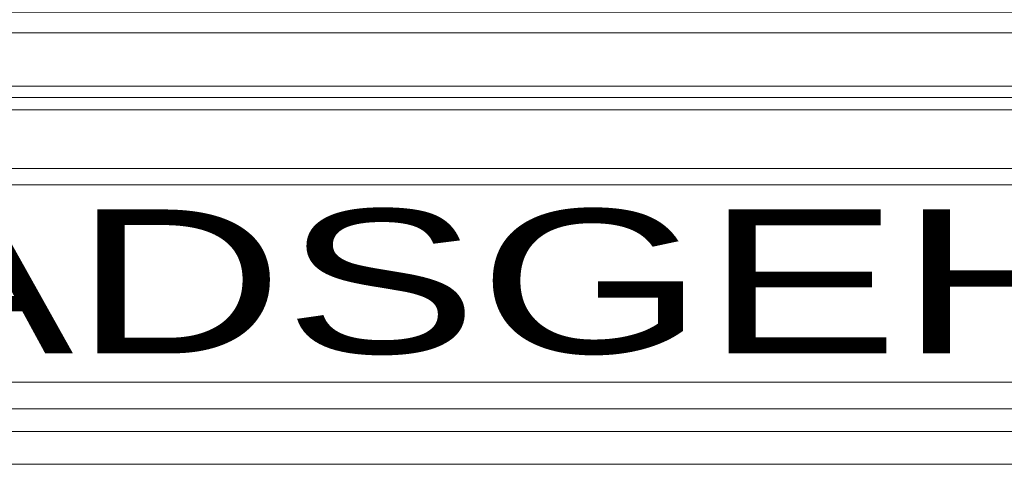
# Model space of a CAD drawing. Extents: x 0 to 286551, y -50 to 581131.
# Tile 195 of 207: x 269943 to 272337, y 567610 to 568692. Entities that reach past the tile are written whole.
import ezdxf
from ezdxf.enums import TextEntityAlignment as Align

# ---------------------------------------------------------------- set-up
doc = ezdxf.new("R2010")
doc.units = 0
doc.header["$MEASUREMENT"] = 0
doc.layers.add('0.15 GRIJS', color=252, linetype='CONTINUOUS', lineweight=15)

msp = doc.modelspace()

# ---------------------------------------------------------------- linework, layer by layer
at = {"layer": '0.15 GRIJS'}
for points in [[(272336.5, 568710.2), (266826.9, 568710.2), (266826.9, 568690.2, -0.414214), (266856.9, 568660.2), (266866.9, 568660.2), (266866.9, 568530.2), (272336.5, 568530.2)], [(272336.5, 568710.2), (277846.1, 568710.2), (277846.1, 568690.2, 0.414214), (277816.1, 568660.2), (277806.1, 568660.2), (277806.1, 568530.2), (272336.5, 568530.2)]]:
    msp.add_lwpolyline(points, format="xyb", dxfattribs=at)
for points in [[(266866.9, 568660.2), (272336.5, 568660.2)], [(277806.1, 568660.2), (272336.5, 568660.2)], [(267091.9, 568502.2), (277576.1, 568502.2)], [(267121.9, 568472.2), (277546.1, 568472.2)], [(276626.9, 568330.2), (268046.1, 568330.2)], [(276626.9, 568290.2), (268046.1, 568290.2)], [(272336.5, 567810.2), (267086.9, 567810.2)], [(272336.5, 567810.2), (277586.1, 567810.2)], [(272336.5, 567745.2), (267086.9, 567745.2)], [(272336.5, 567745.2), (277586.1, 567745.2)], [(272336.5, 567690.2), (267128.5, 567690.2)], [(272336.5, 567690.2), (277544.5, 567690.2)], [(272336.5, 567610.2), (267136.9, 567610.2)], [(272336.5, 567610.2), (277536.1, 567610.2)]]:
    msp.add_lwpolyline(points, dxfattribs=at)

# ---------------------------------------------------------------- texts
at = {"layer": '0.15 GRIJS', "width": 1.386667}
msp.add_text('STADSGEHOORZAAL', height=350, dxfattribs=at).set_placement((268696.9, 567880.2), (275976.9, 567880.2), align=Align.FIT)

doc.saveas('drawing.dxf')
